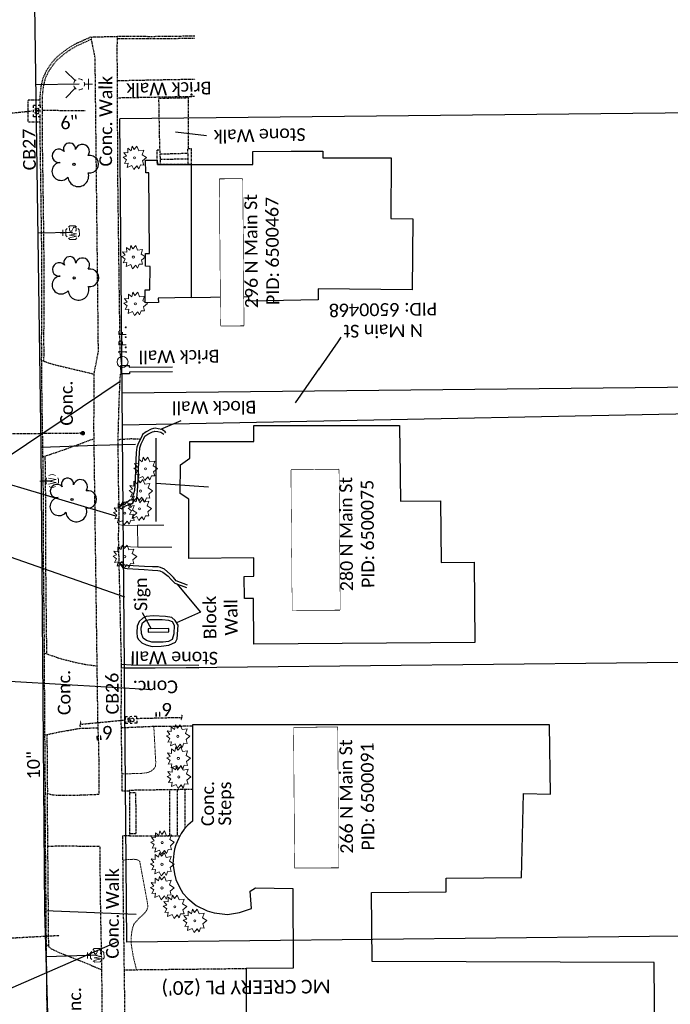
# Model space of a CAD drawing. Header units: feet. Extents: x 2296871 to 2305194, y 360020 to 364238.
# Tile 13 of 55: x 2301809 to 2301952, y 361587 to 361802. Entities that reach past the tile are written whole.
import ezdxf
from ezdxf.enums import TextEntityAlignment as Align

# ---------------------------------------------------------------- set-up
doc = ezdxf.new("R2010")
doc.units = ezdxf.units.FT
doc.header["$MEASUREMENT"] = 0
doc.set_wipeout_variables(frame=1)
for name, pattern in [('2', [0.1, 0.06, -0.04]), ('DGN Style 2', [0.017105, 0.010263, -0.006842]), ('fenceex', [0]), ('OhDOT_USTN1', [0.055, 0.014, -0.041]), ('OhDOT_USTN2', [0.11, 0.069, -0.041]), ('OhDOT_USTN3', [0.22, 0.165, -0.055]), ('OhDOT_USTN5', [0.11, 0.055, -0.055]), ('ohteleex', [0]), ('rowex', [0]), ('waterex', [0])]:
    doc.linetypes.add(name, pattern=pattern)
for name, color, linetype in [('BD_X_Building', 231, 'Continuous'), ('BD_X_Porch_or_Deck', 7, 'Continuous'), ('CM_X_Wall', 254, 'Continuous'), ('DR_X_Cells', 121, 'Continuous'), ('DR_X_Paved_Gutter', 133, 'OhDOT_USTN2'), ('DR_X_Storm_Sewer', 151, 'OhDOT_USTN5'), ('DR_X_Text', 7, 'Continuous'), ('DV_X_Property_Line', 7, 'Continuous'), ('PV_X_Curb', 120, 'OhDOT_USTN1'), ('PV_X_Driveway', 7, 'OhDOT_USTN5'), ('PV_X_EOP', 7, 'OhDOT_USTN3'), ('PV_X_Parking_Lot', 7, 'OhDOT_USTN5'), ('PV_X_Steps', 120, 'OhDOT_USTN1'), ('PV_X_Text', 7, 'Continuous'), ('PV_X_Walk', 120, 'OhDOT_USTN5'), ('RD_X_Fence', 230, 'fenceex'), ('RD_X_Text', 7, 'Continuous'), ('RW_X_Fee_RW', 6, 'rowex'), ('RW_X_Text', 7, 'Continuous'), ('SN_X_Private', 40, 'Continuous'), ('SN_X_Text', 7, 'Continuous'), ('SV_X_Mon_Cells_Found', 7, 'Continuous'), ('SV_X_Text_Name', 7, 'Continuous'), ('SV_X_Text_Name_MASK', 7, 'Continuous'), ('TX_X_20', 7, 'Continuous'), ('UT_X_Gas_Cells', 2, 'Continuous'), ('UT_X_Gas_Service_Line', 2, '2'), ('UT_X_Overhead_Telecom', 30, 'ohteleex'), ('UT_X_Water', 133, 'waterex'), ('UT_X_Water_Cells', 131, 'Continuous'), ('UT_X_Water_Text', 7, 'Continuous'), ('VG_X_Cells', 3, 'Continuous')]:
    doc.layers.add(name, color=color, linetype=linetype)
doc.layers.add('LA', color=253, linetype='DGN Style 2', lineweight=13)
doc.layers.add('SSTN', color=7, linetype='Continuous', lineweight=0)
doc.styles.add('Simplex Normal (0.14)', font='calibri.ttf', dxfattribs={"height": 0.14})
doc.styles.add('Straight-Normal', font='calibri.ttf', dxfattribs={"height": 0.14})

# ---------------------------------------------------------------- blocks, each defined once
blk = doc.blocks.new('GCB-X')
at = {"layer": 'DR_X_Cells', "color": 121, "linetype": 'Continuous'}
for p, q in [((-0.062, 0.037), (-0.037, 0.037)), ((-0.062, 0.012), (-0.062, 0.037)), ((-0.012, 0.037), (0.012, 0.037)), ((0.023, 0.019), (0.007, 0.019)), ((0.007, 0.019), (0.007, -0.02)), ((0.007, 0.001), (0.024, 0.001)), ((0.037, 0.037), (0.062, 0.037)), ((0.062, 0.012), (0.062, 0.037)), ((-0.062, -0.037), (-0.062, -0.012)), ((-0.062, -0.037), (-0.037, -0.037)), ((-0.012, -0.037), (0.012, -0.037)), ((0.007, -0.02), (0.024, -0.02)), ((0.037, -0.037), (0.062, -0.037)), ((0.062, -0.037), (0.062, -0.012))]:
    blk.add_line(p, q, dxfattribs=at)
at = {"layer": 'DR_X_Cells', "color": 121, "linetype": 'Continuous', "extrusion": (0, 0, -1)}
for centre, radius, start, end in [((-0.014, 0), 0.0458, 344.8107, 15.1893), ((0.018, 0.007), 0.0127, 21.5603, 158.4397), ((-0.02, 0.01), 0.00986, 106.9987, 243.1793), ((-0.02, -0.01), 0.0117, 112.0547, 247.9453)]:
    blk.add_arc(centre, radius, start, end, dxfattribs=at)
at = {"layer": 'DR_X_Cells', "color": 121, "linetype": 'Continuous'}
blk.add_arc((-0.018, -0.007), 0.0127, 201.5603, 338.4397, dxfattribs=at)
blk = doc.blocks.new('ODOT STORM CATCH BASIN SQUARE')
blk.add_blockref('GCB-X', (0, 0))
blk = doc.blocks.new('CONTINUE')
at = {"flags": 128}
blk.add_lwpolyline([(-0.02, -0.58, -0.273937), (0, 0, 0.273937), (0.02, 0.58)], format="xyb", dxfattribs=at)
blk = doc.blocks.new('TREE')
at = {"linetype": 'Continuous'}
blk.add_circle((0, 0), 0.012, dxfattribs=at)
for centre, radius, start, end in [((-0.049, 0.168), 0.0658, 354.0047, 205.9741), ((0.091, 0.141), 0.0776, 323.83, 165.0376), ((-0.165, 0.093), 0.0735, 39.0625, 279.5412), ((-0.143, -0.077), 0.0987, 96.1722, 320.5737), ((0.173, 0.002), 0.0957, 259.1453, 101.4596), ((0.047, -0.13), 0.114, 184.9476, 19.4572)]:
    blk.add_arc(centre, radius, start, end, dxfattribs=at)
blk = doc.blocks.new('SHRUB')
at = {"layer": 'VG_X_Cells', "color": 3, "linetype": 'Continuous', "lineweight": 0, "flags": 128}
blk.add_lwpolyline([(-0.004, 0.09), (0.026, 0.127), (0.047, 0.075), (0.101, 0.084), (0.084, 0.033), (0.132, 0.003), (0.089, -0.034), (0.101, -0.079), (0.064, -0.076), (0.047, -0.121), (0.026, -0.087), (-0.008, -0.128), (-0.029, -0.083), (-0.08, -0.105), (-0.071, -0.058), (-0.111, -0.062), (-0.088, -0.022), (-0.126, 0.006), (-0.089, 0.019), (-0.119, 0.059), (-0.073, 0.054), (-0.074, 0.106), (-0.037, 0.077), (-0.026, 0.127), (-0.004, 0.09)], dxfattribs=at)
at = {"layer": 'VG_X_Cells', "color": 3, "linetype": 'Continuous', "lineweight": 0}
blk.add_circle((0, 0), 0.0115, dxfattribs=at)
blk = doc.blocks.new('WSS')
at = {"layer": 'UT_X_Water_Cells', "color": 133, "linetype": 'Continuous', "lineweight": 0}
for p, q in [((0, 0.074), (0, 0.138)), ((0.032, 0.106), (-0.032, 0.106)), ((0.02, 0.008), (0.055, -0.01))]:
    blk.add_line(p, q, dxfattribs=at)
at = {"layer": 'UT_X_Water_Cells', "color": 133, "linetype": 'Continuous', "lineweight": 0, "flags": 128}
for points in [[(-0.059, 0.045), (-0.074, 0.03), (-0.074, -0.03), (-0.059, -0.045)], [(-0.055, 0.035), (-0.041, -0.041), (-0.027, 0.035), (-0.013, -0.041), (0.001, 0.035)], [(0.045, 0.059), (0.03, 0.074), (-0.03, 0.074), (-0.045, 0.059)], [(0.059, -0.045), (0.074, -0.03), (0.074, 0.03), (0.059, 0.045)], [(-0.045, -0.059), (-0.03, -0.074), (0.03, -0.074), (0.045, -0.059)]]:
    blk.add_lwpolyline(points, dxfattribs=at)
at = {"layer": 'UT_X_Water_Cells', "color": 133, "linetype": 'Continuous', "lineweight": 0, "extrusion": (0, 0, -1)}
for centre, radius, start, end in [((-0.028, 0.02), 0.0135, 303.6324, 53.7413), ((-0.039, -0.005), 0.04, 61.3463, 118.6537), ((-0.037, -0.009), 0.0316, 235.6037, 316.3305), ((-0.044, -0.022), 0.017, 132.0642, 228.5117)]:
    blk.add_arc(centre, radius, start, end, dxfattribs=at)
blk = doc.blocks.new('FH')
at = {"layer": 'UT_X_Water_Cells', "color": 133, "linetype": 'Continuous', "lineweight": 0}
for p, q in [((0, 0.06), (0, 0.146)), ((0.06, 0.103), (-0.06, 0.103)), ((-0.042, -0.042), (-0.146, -0.146)), ((0.042, -0.042), (0.146, -0.146))]:
    blk.add_line(p, q, dxfattribs=at)
for start, end in [(140.021, 184.0629), (68.1395, 112.038), (356.0165, 39.9889), (211.8788, 255.8479), (283.8239, 329.9097)]:
    blk.add_arc((0, 0), 0.06, start, end, dxfattribs=at)
blk = doc.blocks.new('WGV')
at = {"layer": 'UT_X_Water_Cells', "color": 133, "linetype": 'Continuous', "lineweight": 0}
for p, q in [((0, 0.07), (0, 0.134)), ((0.032, 0.102), (-0.032, 0.102))]:
    blk.add_line(p, q, dxfattribs=at)
at = {"layer": 'UT_X_Water_Cells', "color": 133, "linetype": 'Continuous', "lineweight": 0, "flags": 128}
blk.add_lwpolyline([(-0.032, 0.041), (-0.016, -0.045), (0, 0.041), (0.016, -0.045), (0.032, 0.041)], dxfattribs=at)
at = {"layer": 'UT_X_Water_Cells', "color": 133, "linetype": 'Continuous', "lineweight": 0, "extrusion": (0, 0, -1)}
blk.add_arc((0, 0), 0.07, 330.0184, 29.9816, dxfattribs=at)
at = {"layer": 'UT_X_Water_Cells', "color": 133, "linetype": 'Continuous', "lineweight": 0}
for start, end in [(60.0184, 120.0157), (330.0184, 29.9816), (239.9843, 299.9816)]:
    blk.add_arc((0, 0), 0.07, start, end, dxfattribs=at)
blk = doc.blocks.new('GSS')
at = {"layer": 'UT_X_Gas_Cells', "color": 2, "linetype": 'Continuous', "lineweight": 0}
for p, q in [((0.032, 0.106), (-0.032, 0.106)), ((0, 0.074), (0, 0.138))]:
    blk.add_line(p, q, dxfattribs=at)
at = {"layer": 'UT_X_Gas_Cells', "color": 2, "linetype": 'Continuous', "lineweight": 0, "flags": 128}
for points in [[(-0.059, 0.045), (-0.074, 0.03), (-0.074, -0.03), (-0.059, -0.045)], [(-0.013, 0.024), (-0.014, 0.027), (-0.015, 0.031), (-0.019, 0.034), (-0.023, 0.037), (-0.026, 0.039), (-0.029, 0.039), (-0.032, 0.04), (-0.04, 0.04), (-0.043, 0.039), (-0.045, 0.039), (-0.048, 0.037), (-0.053, 0.034), (-0.056, 0.029), (-0.058, 0.024), (-0.059, 0.017), (-0.06, 0.007), (-0.06, -0.006), (-0.06, -0.017), (-0.057, -0.025), (-0.053, -0.032), (-0.05, -0.035), (-0.046, -0.037), (-0.039, -0.04), (-0.032, -0.04), (-0.026, -0.039), (-0.023, -0.037), (-0.02, -0.036), (-0.018, -0.034), (-0.015, -0.03), (-0.013, -0.024), (-0.013, -0.009), (-0.026, -0.009)], [(0.045, 0.059), (0.03, 0.074), (-0.03, 0.074), (-0.045, 0.059)], [(0.057, 0.034), (0.056, 0.036), (0.054, 0.037), (0.048, 0.039), (0.041, 0.04), (0.036, 0.04), (0.034, 0.04), (0.026, 0.038), (0.019, 0.034), (0.015, 0.029), (0.014, 0.024), (0.014, 0.02), (0.015, 0.015), (0.02, 0.011), (0.054, -0.008), (0.058, -0.01), (0.059, -0.013), (0.06, -0.017), (0.06, -0.02), (0.06, -0.024), (0.059, -0.027), (0.058, -0.03), (0.056, -0.032), (0.055, -0.034), (0.053, -0.036), (0.051, -0.037), (0.049, -0.039), (0.047, -0.039), (0.041, -0.04), (0.032, -0.04), (0.027, -0.039), (0.019, -0.034), (0.014, -0.031)], [(0.059, -0.045), (0.074, -0.03), (0.074, 0.03), (0.059, 0.045)], [(-0.045, -0.059), (-0.03, -0.074), (0.03, -0.074), (0.045, -0.059)]]:
    blk.add_lwpolyline(points, dxfattribs=at)
blk = doc.blocks.new('IPF')
at = {"layer": 'SV_X_Mon_Cells_Found', "color": 7, "linetype": 'Continuous', "lineweight": 0, "flags": 128}
for points in [[(0.101, 0.04), (0.118, 0.04)], [(0.11, -0.04), (0.11, 0.04)], [(0.188, -0.04), (0.188, 0.04), (0.214, 0.04), (0.217, 0.039), (0.221, 0.038), (0.223, 0.037), (0.224, 0.036), (0.226, 0.032), (0.228, 0.029), (0.229, 0.024), (0.229, 0.017), (0.229, 0.014), (0.227, 0.01), (0.225, 0.006), (0.223, 0.004), (0.221, 0.003), (0.219, 0.002), (0.214, 0.001), (0.188, 0.001)], [(0.338, 0.04), (0.3, 0.04), (0.3, -0.04)], [(0.3, 0.001), (0.327, 0.001)], [(0.101, -0.04), (0.118, -0.04)], [(0.157, -0.029), (0.16, -0.029), (0.162, -0.031), (0.164, -0.033), (0.164, -0.036), (0.162, -0.039), (0.16, -0.04), (0.157, -0.04), (0.156, -0.039), (0.154, -0.036), (0.154, -0.033), (0.156, -0.031), (0.157, -0.029)], [(0.27, -0.029), (0.273, -0.029), (0.274, -0.031), (0.276, -0.033), (0.276, -0.036), (0.274, -0.039), (0.273, -0.04), (0.27, -0.04), (0.268, -0.039), (0.267, -0.036), (0.267, -0.033), (0.268, -0.031), (0.27, -0.029)], [(0.377, -0.029), (0.38, -0.029), (0.382, -0.031), (0.383, -0.033), (0.383, -0.036), (0.382, -0.039), (0.38, -0.04), (0.377, -0.04), (0.376, -0.039), (0.374, -0.036), (0.374, -0.033), (0.376, -0.031), (0.377, -0.029)]]:
    blk.add_lwpolyline(points, dxfattribs=at)
at = {"layer": 'SV_X_Mon_Cells_Found', "color": 7, "linetype": 'Continuous', "lineweight": 0}
blk.add_circle((0, 0), 0.06, dxfattribs=at)

msp = doc.modelspace()

# ---------------------------------------------------------------- linework, layer by layer
at = {"layer": 'BD_X_Building', "flags": 128}
for points in [[(2301874.74, 361741.04), (2301859.61, 361740.76), (2301859.59, 361741.69), (2301847.04, 361741.46), (2301847.04, 361770.65), (2301860.5, 361770.65), (2301860.5, 361773.55), (2301868.87, 361773.56), (2301875.77, 361773.57), (2301875.77, 361772.12), (2301890.77, 361772.12), (2301890.65, 361758.84), (2301895.49, 361758.8), (2301895.35, 361743.22), (2301874.76, 361743.41), (2301874.74, 361741.04)], [(2301860.72, 361709.99), (2301860.72, 361713.51), (2301892.58, 361713.51), (2301892.78, 361696.92), (2301901.57, 361697.03), (2301901.73, 361683.51), (2301908.95, 361683.6), (2301909.09, 361666), (2301860.7, 361665.61), (2301860.62, 361675.62), (2301858.61, 361675.61), (2301858.57, 361680.47), (2301860.71, 361680.49), (2301860.67, 361684.53), (2301846.45, 361684.42), (2301846.44, 361697.39), (2301844.53, 361698.63), (2301844.59, 361704.87), (2301846.66, 361706.38), (2301846.66, 361709.99), (2301860.72, 361709.99)]]:
    msp.add_lwpolyline(points, close=True, dxfattribs=at)
msp.add_lwpolyline([(2301948.77, 361541.51), (2301948.34, 361595.95), (2301886.63, 361596.11), (2301886.48, 361611.25), (2301902.8, 361611.39), (2301902.8, 361614.36), (2301919.27, 361614.51), (2301919.71, 361632.9), (2301925.64, 361632.76), (2301925.41, 361647.95), (2301847.23, 361647.95), (2301847.23, 361627.29), (2301847.23, 361626.86), (2301846.2, 361625.97), (2301845.46, 361625.11), (2301844.8, 361624.15), (2301844.17, 361623), (2301843.57, 361621.69), (2301843.3, 361620.77), (2301843.13, 361619.8), (2301843.07, 361619.04), (2301843.01, 361618.32), (2301843, 361618.24), (2301842.95, 361617.56), (2301843.07, 361616.69), (2301843.31, 361615.32), (2301843.6, 361614.1), (2301844.39, 361612.44), (2301845.16, 361611.1), (2301846.2, 361609.95), (2301848.08, 361608.39), (2301850.44, 361607.22), (2301851.98, 361606.79), (2301854.93, 361606.45), (2301857.51, 361606.88), (2301860.15, 361607.75), (2301859.88, 361611.57), (2301861.03, 361612.28), (2301869.24, 361612.15), (2301869.24, 361612.15), (2301869.28, 361594.65), (2301859.04, 361594.62), (2301859.11, 361566.63)], dxfattribs=at)
at = {"layer": 'BD_X_Porch_or_Deck'}
msp.add_lwpolyline([(2301847.04, 361741.57), (2301839.76, 361741.41), (2301839.78, 361740.42), (2301836.88, 361740.35), (2301836.87, 361743.2), (2301837.91, 361743.2), (2301837.96, 361748.36), (2301836.95, 361748.39), (2301836.98, 361751.21), (2301837.87, 361751.19), (2301837.69, 361768.85), (2301837.01, 361768.84), (2301836.98, 361771.61), (2301839.54, 361771.62), (2301839.56, 361770.7), (2301847.04, 361770.65)], dxfattribs=at)
at = {"layer": 'CM_X_Wall', "flags": 128}
for points in [[(2301842.85, 361725.28), (2301833.47, 361725.21), (2301833.48, 361724.83), (2301831.62, 361724.8), (2301831.58, 361726.62), (2301833.4, 361726.63), (2301833.41, 361726.27), (2301842.9, 361726.37)], [(2301841.38, 361711.9), (2301841.29, 361712.1), (2301840.91, 361712.45), (2301840.52, 361712.64), (2301839.74, 361712.82), (2301839.07, 361712.91), (2301838.74, 361712.88), (2301838.22, 361712.71), (2301837.14, 361712.15), (2301836.33, 361711.54), (2301836.05, 361710.97), (2301835.42, 361709.73), (2301835.08, 361708.74), (2301834.93, 361707.57), (2301834.74, 361704.16), (2301834.7, 361701.57), (2301834.52, 361699.26), (2301834.12, 361697.85), (2301833.97, 361697.52), (2301833.89, 361697.18), (2301833.56, 361697.14), (2301833.09, 361696.83), (2301832.31, 361696.65), (2301831.8, 361696.4), (2301831.47, 361696), (2301831.3, 361695.5), (2301831.77, 361695.28), (2301831.99, 361695.7), (2301832.33, 361695.7), (2301832.56, 361695.91), (2301833.36, 361696.2), (2301833.77, 361696.31), (2301834.16, 361696.55), (2301834.6, 361697.27), (2301835.03, 361697.68), (2301835.21, 361699.14), (2301835.38, 361701.54), (2301835.42, 361704.15), (2301835.62, 361707.49), (2301835.71, 361708.59), (2301836.03, 361709.49), (2301836.6, 361710.69), (2301836.79, 361711.15), (2301837.48, 361711.61), (2301838.48, 361712.13), (2301838.86, 361712.22), (2301839.03, 361712.26), (2301839.63, 361712.19), (2301840.31, 361712.03), (2301840.56, 361711.93), (2301840.78, 361711.74), (2301840.99, 361711.62)], [(2301846.16, 361678.56), (2301843.68, 361679.53), (2301843.08, 361680.22), (2301842.35, 361680.97), (2301841.14, 361682.03), (2301840.27, 361682.44), (2301839.7, 361682.54), (2301838.51, 361682.53), (2301836.73, 361682.62), (2301833.03, 361682.86), (2301832.35, 361682.93), (2301831.84, 361683.64), (2301831.33, 361683.27), (2301831.98, 361682.38), (2301832.92, 361682.22), (2301836.7, 361681.95), (2301838.48, 361681.85), (2301839.67, 361681.76), (2301840.1, 361681.68), (2301840.79, 361681.43), (2301841.91, 361680.55), (2301842.59, 361679.79), (2301843.36, 361678.99), (2301845.95, 361678.03)], [(2301848.65, 361660.37), (2301831.71, 361660.47), (2301831.71, 361661.05), (2301831.71, 361661.22), (2301833.85, 361661.14), (2301848.61, 361661.04)]]:
    msp.add_lwpolyline(points, dxfattribs=at)
for points in [[(2301835.46, 361666.67), (2301836.17, 361665.95), (2301837.12, 361665.47), (2301838.39, 361665.13), (2301840.39, 361665.19), (2301842.08, 361665.42), (2301843.5, 361666.09), (2301843.87, 361666.83), (2301844.08, 361669.8), (2301843.48, 361670.78), (2301842.71, 361671.47), (2301841.31, 361671.72), (2301838.65, 361671.84), (2301837.11, 361671.72), (2301836.35, 361671.35), (2301835.57, 361670.62), (2301835.12, 361669.57), (2301835.06, 361668.17), (2301835.14, 361667.18)], [(2301836.3, 361670.31), (2301836.93, 361670.81), (2301837.81, 361671.05), (2301840.59, 361671), (2301842.02, 361670.88), (2301842.83, 361670.58), (2301843.22, 361669.78), (2301843.18, 361667.86), (2301842.83, 361666.62), (2301842.02, 361666.2), (2301840.82, 361666.07), (2301838.36, 361666.09), (2301837.16, 361666.41), (2301836.46, 361666.94), (2301836.07, 361667.95), (2301836.02, 361669.23)]]:
    msp.add_lwpolyline(points, close=True, dxfattribs=at)
at = {"layer": 'DR_X_Paved_Gutter', "flags": 128}
msp.add_lwpolyline([(2301813.81, 361779.95), (2301811.26, 361779.95), (2301811.26, 361784.83), (2301813.83, 361784.83)], dxfattribs=at)
at = {"layer": 'DR_X_Storm_Sewer', "flags": 128}
for points in [[(2301747.29, 361775.9), (2301812.07, 361782.39)], [(2301823.75, 361782.44), (2301814.32, 361782.47)], [(2301822.72, 361648.1), (2301832.68, 361649.05)], [(2301844.86, 361649.54), (2301834.86, 361649.3)]]:
    msp.add_lwpolyline(points, dxfattribs=at)
at = {"layer": 'DV_X_Property_Line'}
for points in [[(2301831.87, 361720.66), (2301993.41, 361722.36)], [(2301831.93, 361713.66), (2301993.46, 361716.86)], [(2301832.38, 361660.37), (2301993.94, 361662.11)]]:
    msp.add_lwpolyline(points, dxfattribs=at)
at = {"layer": 'LA'}
for points in [[(2301831.82, 361637.21), (2301836.09, 361637.34), (2301837.46, 361637.51), (2301838.3, 361637.9), (2301838.79, 361638.32), (2301839.12, 361638.82), (2301839.21, 361639.63), (2301838.78, 361647.67)], [(2301834.98, 361594.35), (2301834.27, 361597.3), (2301833.84, 361599.93), (2301833.81, 361601.33), (2301834.01, 361603.03), (2301834.4, 361604.33), (2301835.42, 361605.48), (2301836.81, 361606.78), (2301837.28, 361607.44), (2301837.49, 361608.2), (2301837.32, 361609.35), (2301835.71, 361618.03), (2301835.55, 361618.22), (2301834.95, 361618.47), (2301834.41, 361618.52), (2301833.18, 361618.49), (2301832.03, 361618.32)]]:
    msp.add_lwpolyline(points, dxfattribs=at)
at = {"layer": 'PV_X_Curb', "flags": 128}
for points in [[(2301830.83, 361798.77), (2301831.07, 361798.75), (2301832.68, 361798.76), (2301838.51, 361798.73), (2301845.98, 361798.82), (2301847.75, 361798.84)], [(2301824.99, 361798.57), (2301824.63, 361798.41), (2301823.75, 361798.01), (2301821.44, 361796.97), (2301820.01, 361796.09), (2301818.56, 361795.04), (2301817.22, 361793.86), (2301816.47, 361792.99), (2301815.63, 361791.81), (2301815.22, 361791.15), (2301814.62, 361789.86), (2301814.34, 361789.04), (2301814.08, 361787.91), (2301813.96, 361786.91), (2301813.83, 361785.51), (2301813.82, 361783.37)], [(2301825.13, 361798.08), (2301824.83, 361797.95), (2301823.96, 361797.56), (2301821.68, 361796.52), (2301820.29, 361795.67), (2301818.88, 361794.65), (2301817.57, 361793.5), (2301816.87, 361792.68), (2301816.05, 361791.53), (2301815.66, 361790.91), (2301815.08, 361789.68), (2301814.83, 361788.9), (2301814.57, 361787.82), (2301814.46, 361786.86), (2301814.32, 361785.47), (2301814.31, 361779.47), (2301814.31, 361779.13), (2301814.39, 361771.34), (2301814.41, 361771.26), (2301814.65, 361753.9), (2301814.72, 361741.23), (2301814.64, 361732.3), (2301814.69, 361728.93), (2301814.66, 361728.52), (2301814.64, 361728.02), (2301814.65, 361727.61)], [(2301830.81, 361798.27), (2301831.06, 361798.25), (2301832.68, 361798.26), (2301838.51, 361798.23), (2301845.99, 361798.32), (2301847.76, 361798.34)], [(2301813.82, 361781.37), (2301813.81, 361779.48), (2301813.81, 361779.13), (2301813.89, 361771.28), (2301813.91, 361771.2), (2301814.15, 361753.89), (2301814.22, 361741.23), (2301814.14, 361732.3), (2301814.18, 361728.94), (2301814.16, 361728.54), (2301814.14, 361728.02), (2301814.15, 361727.78)], [(2301814.44, 361706.63), (2301814.55, 361696.89), (2301814.58, 361682.21), (2301814.77, 361664.67), (2301814.77, 361663.7)], [(2301814.94, 361706.8), (2301815.05, 361696.9), (2301815.08, 361682.21), (2301815.27, 361664.67), (2301815.27, 361663.53)], [(2301814.87, 361645.72), (2301814.97, 361633.49), (2301814.94, 361631.94), (2301814.96, 361626.48), (2301815.01, 361621.53), (2301815.19, 361600.13), (2301815.2, 361599.94)], [(2301815.37, 361645.83), (2301815.47, 361633.48), (2301815.44, 361631.94), (2301815.46, 361626.49), (2301815.51, 361621.53), (2301815.69, 361600.13), (2301815.7, 361599.42)]]:
    msp.add_lwpolyline(points, dxfattribs=at)
at = {"layer": 'PV_X_Driveway', "flags": 128}
for points in [[(2301814.15, 361727.78), (2301816.58, 361726.95), (2301825.69, 361724.78)], [(2301814.44, 361706.63), (2301819.4, 361708.32), (2301825.7, 361710.64)], [(2301830.97, 361710.46), (2301833.75, 361710.64), (2301835.86, 361710.6)], [(2301814.77, 361663.7), (2301818.18, 361662.53), (2301821.61, 361661.64), (2301823.83, 361661.21), (2301826.38, 361660.85)], [(2301814.87, 361645.72), (2301818.08, 361646.41), (2301822.67, 361647.22), (2301825.44, 361647.29), (2301826.59, 361647.32)], [(2301831.72, 361647.35), (2301839.25, 361647.69), (2301847.23, 361647.72)], [(2301815.2, 361599.94), (2301815.78, 361599.35), (2301816.46, 361598.87), (2301818.29, 361597.98), (2301819.79, 361597.45), (2301823.23, 361596.1), (2301826.64, 361594.63), (2301827.42, 361594.31)]]:
    msp.add_lwpolyline(points, dxfattribs=at)
at = {"layer": 'PV_X_EOP', "flags": 128}
for points in [[(2301824.99, 361798.57), (2301825.04, 361798.53), (2301825.47, 361798.65), (2301830.81, 361798.68), (2301830.83, 361798.77)], [(2301814.15, 361727.78), (2301814.23, 361720.22), (2301814.44, 361706.64), (2301814.44, 361706.63)], [(2301814.77, 361663.7), (2301814.78, 361662.63), (2301814.77, 361661.39), (2301814.87, 361646.12), (2301814.87, 361645.72)], [(2301815.2, 361599.94), (2301815.45, 361573.4), (2301815.49, 361572.02), (2301815.49, 361571.97)]]:
    msp.add_lwpolyline(points, dxfattribs=at)
at = {"layer": 'PV_X_Parking_Lot', "flags": 128}
msp.add_lwpolyline([(2301832.36, 361594.32), (2301842.35, 361594.43), (2301859.04, 361594.62)], dxfattribs=at)
at = {"layer": 'PV_X_Steps'}
msp.add_line((2301840.27, 361771.81), (2301846.25, 361771.94), dxfattribs=at)
msp.add_lwpolyline([(2301840.28, 361770.7), (2301839.56, 361770.7), (2301839.49, 361773.88), (2301840.11, 361773.89), (2301840.14, 361772.98), (2301846.26, 361773.16), (2301846.26, 361774.14), (2301846.98, 361774.14), (2301846.98, 361770.65), (2301846.26, 361770.66)], dxfattribs=at)
at = {"layer": 'PV_X_Steps', "flags": 128}
for points in [[(2301846.26, 361773.16), (2301846.26, 361770.66), (2301840.28, 361770.7), (2301840.27, 361771.81), (2301840.14, 361772.98)], [(2301847.23, 361633.81), (2301834.61, 361633.63), (2301833.76, 361633.61), (2301833.42, 361633.61), (2301833.41, 361633.61), (2301833.43, 361633.12), (2301833.46, 361624.12), (2301833.47, 361623.64), (2301833.48, 361623.64), (2301833.8, 361623.64), (2301834.51, 361623.65), (2301844.54, 361623.67)], [(2301833.43, 361633.12), (2301833.45, 361633.12), (2301834.79, 361633.13), (2301834.85, 361624.13), (2301833.51, 361624.12), (2301833.46, 361624.12)], [(2301842.23, 361633.74), (2301842.23, 361623.67)], [(2301843.89, 361633.76), (2301843.89, 361623.67)], [(2301845.56, 361633.79), (2301845.56, 361625.23)]]:
    msp.add_lwpolyline(points, dxfattribs=at)
at = {"layer": 'PV_X_Text'}
msp.add_lwpolyline([(2301843.52, 361777.8), (2301850.34, 361777.04)], dxfattribs=at)
at = {"layer": 'PV_X_Walk', "flags": 128}
for points in [[(2301815.46, 361632.96), (2301816.38, 361632.69), (2301817.51, 361632.58), (2301819.17, 361632.57), (2301822.47, 361632.6), (2301825.59, 361632.72), (2301826.81, 361632.77), (2301826.84, 361635.43), (2301826.76, 361642.72), (2301826.55, 361648.51), (2301826.41, 361658.5), (2301826.38, 361660.97), (2301826.24, 361670.96), (2301826.11, 361680.94), (2301826.07, 361683.72), (2301825.99, 361689.33), (2301825.86, 361699.31), (2301825.72, 361709.29), (2301825.7, 361710.77), (2301825.68, 361712.19), (2301825.69, 361722.17), (2301825.69, 361724.76), (2301826.65, 361729.73), (2301826.57, 361737.37), (2301826.48, 361745.02), (2301826.4, 361752.66), (2301826.31, 361760.31), (2301826.23, 361767.96), (2301826.14, 361775.6), (2301826.06, 361783.25), (2301825.97, 361790.89), (2301825.94, 361794.03), (2301825.04, 361798.53)], [(2301833.42, 361633.43), (2301831.86, 361633.43), (2301831.84, 361635.48), (2301831.75, 361642.77), (2301831.65, 361648.82), (2301831.7, 361658.81), (2301831.71, 361661.05), (2301831.48, 361671.04), (2301831.25, 361681.02), (2301831.06, 361689.27), (2301831.22, 361694.56), (2301831.09, 361699.81), (2301830.97, 361709.8), (2301830.96, 361710.17), (2301831.19, 361718.64), (2301831.47, 361724.79), (2301831.62, 361724.8), (2301831.58, 361726.62), (2301831.79, 361726.62), (2301831.42, 361729.48), (2301831.28, 361739.45), (2301831.15, 361749.43), (2301831.02, 361759.4), (2301830.92, 361767.12), (2301830.87, 361777.11), (2301830.82, 361787.1), (2301830.78, 361795.8), (2301830.81, 361798.68)], [(2301830.81, 361789.05), (2301840.89, 361789.25), (2301847.82, 361789.38)], [(2301830.83, 361785.29), (2301840.92, 361785.48), (2301847.79, 361785.61)], [(2301840.11, 361773.89), (2301839.92, 361783.91), (2301839.9, 361785.19), (2301846.27, 361785.31), (2301846.27, 361775.31), (2301846.27, 361774.14)], [(2301878.73, 361399.44), (2301868.73, 361399.36), (2301858.73, 361399.27), (2301850.56, 361399.21), (2301840.53, 361398.98), (2301834.09, 361398.84), (2301834, 361404.1), (2301834.03, 361414.1), (2301834.05, 361421.02), (2301833.99, 361431.04), (2301833.92, 361441.04), (2301833.86, 361451.04), (2301833.83, 361456.06), (2301833.73, 361466.07), (2301833.64, 361476.07), (2301833.61, 361478.39), (2301833.49, 361488.39), (2301833.37, 361498.39), (2301833.25, 361507.8), (2301833.17, 361517.79), (2301833.1, 361527.78), (2301833.02, 361537.78), (2301832.94, 361547.78), (2301832.86, 361557.78), (2301832.78, 361568.23), (2301832.61, 361575.07), (2301832.6, 361578.42), (2301832.46, 361585.5), (2301832.32, 361595.48), (2301832.18, 361605.47), (2301832.13, 361609.46), (2301832.02, 361619.43), (2301831.97, 361623.76), (2301833.47, 361623.76)], [(2301817.62, 361399.55), (2301823.24, 361399.03), (2301829.04, 361398.84), (2301829.01, 361404.11), (2301829.03, 361414.11), (2301829.05, 361421.03), (2301828.99, 361431.01), (2301828.92, 361441.01), (2301828.86, 361451.01), (2301828.83, 361456.03), (2301828.73, 361466.02), (2301828.64, 361476.02), (2301828.62, 361478.34), (2301828.49, 361488.33), (2301828.37, 361498.33), (2301828.25, 361507.74), (2301828.17, 361517.75), (2301828.1, 361527.75), (2301828.02, 361537.74), (2301827.94, 361547.74), (2301827.86, 361557.74), (2301827.78, 361568.19), (2301827.6, 361578.34), (2301827.47, 361585.41), (2301827.42, 361594.32), (2301827.42, 361594.32), (2301827.19, 361605.4), (2301827.13, 361609.39), (2301827.02, 361619.39), (2301827, 361621.35), (2301823.11, 361621.35), (2301818.51, 361621.4), (2301815.51, 361621.32)]]:
    msp.add_lwpolyline(points, dxfattribs=at)
at = {"layer": 'RD_X_Fence', "flags": 128}
msp.add_lwpolyline([(2301839.29, 361692.5), (2301839.29, 361710.72)], dxfattribs=at)
at = {"layer": 'RD_X_Text'}
msp.add_lwpolyline([(2301839.29, 361700.92), (2301850.74, 361700.07)], dxfattribs=at)
at = {"layer": 'RW_X_Fee_RW', "flags": 128}
for points in [[(2301992.89, 361782.35), (2301831.37, 361780.66)], [(2301832.89, 361600.38), (2301831.37, 361780.66)], [(2301994.47, 361602.11), (2301832.89, 361600.38)]]:
    msp.add_lwpolyline(points, dxfattribs=at)
at = {"layer": 'SN_X_Private', "flags": 128}
msp.add_lwpolyline([(2301837.54, 361668.97), (2301837.54, 361668.23), (2301842.07, 361668.32), (2301842.05, 361669.08), (2301837.54, 361668.99)], close=True, dxfattribs=at)
at = {"layer": 'SN_X_Text'}
msp.add_lwpolyline([(2301836.24, 361672.54), (2301838.18, 361669)], dxfattribs=at)
at = {"layer": 'SSTN'}
for p, q in [((2301835.22, 361691.7), (2301840.99, 361691.7)), ((2301835.28, 361686.84), (2301842.72, 361686.84))]:
    msp.add_line(p, q, dxfattribs=at)
at = {"layer": 'SSTN', "flags": 128}
for points in [[(2301835.22, 361691.62), (2301831.76, 361691.72), (2301831.14, 361691.84)], [(2301831.12, 361686.8), (2301832.06, 361686.99), (2301835.28, 361686.88)]]:
    msp.add_lwpolyline(points, dxfattribs=at)
at = {"layer": 'SSTN'}
msp.add_lwpolyline([(2301835.28, 361686.84), (2301835.22, 361691.7)], dxfattribs=at)
at = {"layer": 'SV_X_Text_Name_MASK'}
for points in [[(2301858.47, 361735.42), (2301858.2, 361767.49), (2301853.2, 361767.45), (2301853.47, 361735.38)], [(2301879.55, 361673.16), (2301879.29, 361703.85), (2301868.86, 361703.77), (2301869.12, 361673.07)], [(2301879.26, 361616.74), (2301879, 361647.42), (2301869.43, 361647.34), (2301869.69, 361616.66)]]:
    msp.add_lwpolyline(points, close=True, dxfattribs=at)
at = {"layer": 'TX_X_20'}
for points in [[(2301840.31, 361712.68), (2301844.77, 361714.59)], [(2301843.81, 361678.82), (2301849.03, 361672.64)], [(2301849.03, 361672.64), (2301843.78, 361670.29)]]:
    msp.add_lwpolyline(points, dxfattribs=at)
at = {"layer": 'UT_X_Gas_Service_Line', "flags": 128}
for points in [[(2301823.25, 361711.81), (2301776.12, 361711.38)], [(2301777.37, 361599.67), (2301818.14, 361601.87)]]:
    msp.add_lwpolyline(points, dxfattribs=at)
at = {"layer": 'UT_X_Overhead_Telecom', "ltscale": 0.77, "flags": 128}
for points in [[(2301786.05, 361692.75), (2301831.4, 361723.24)], [(2301786.71, 361706.73), (2301830.42, 361693.7)], [(2301786.62, 361691.95), (2301832.38, 361676.01)], [(2301838.45, 361655.61), (2301788.34, 361658.54)], [(2301787.29, 361581.52), (2301830.88, 361600.55)]]:
    msp.add_lwpolyline(points, dxfattribs=at)
at = {"layer": 'UT_X_Water'}
for points in [[(2301822.33, 361352.17), (2301814.9, 361607.27), (2301814.12, 361708.71), (2301812.25, 361841.29), (2301812.28, 361843.15), (2301811.87, 361956.26), (2301810.85, 362072.87), (2301812.89, 362166.3), (2301809.1, 362352.78), (2301811.59, 362418.91), (2301813.91, 362430.38)], [(2301822.4, 361788.23), (2301813, 361788.1)], [(2301821, 361755.75), (2301813.46, 361755.64)], [(2301834.79, 361709.34), (2301826.28, 361709.15), (2301814.12, 361708.71)], [(2301816.53, 361701.35), (2301814.18, 361701.34)], [(2301834.91, 361606.44), (2301814.9, 361607.27)], [(2301826.39, 361597.5), (2301815.19, 361597.18)]]:
    msp.add_lwpolyline(points, dxfattribs=at)

# ---------------------------------------------------------------- block references
at = {"layer": 'DR_X_Cells', "xscale": 20, "yscale": 20}
for p, rotation in [((2301813.19, 361782.37), 89.90064622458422), ((2301833.78, 361649.02), 182.2488158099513)]:
    msp.add_blockref('ODOT STORM CATCH BASIN SQUARE', p, dxfattribs=dict(at, rotation=rotation))
at = {"layer": 'DR_X_Storm_Sewer'}
for p, rotation in [((2301844.86, 361649.54), 181.3468847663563), ((2301822.72, 361648.1), 5.452549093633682)]:
    msp.add_blockref('CONTINUE', p, dxfattribs=dict(at, rotation=rotation))
at = {"layer": 'SV_X_Mon_Cells_Found', "xscale": 20, "yscale": 20, "zscale": 20, "rotation": 90}
msp.add_blockref('IPF', (2301831.93, 361727.43), dxfattribs=at)
at = {"layer": 'UT_X_Gas_Cells', "xscale": 4.999999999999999, "yscale": 4.999999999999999, "zscale": 4.999999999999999, "rotation": 90.52154874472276}
msp.add_blockref('GSS', (2301823.25, 361711.81), dxfattribs=at)
at = {"layer": 'UT_X_Water_Cells', "xscale": 20, "yscale": 20, "zscale": 20, "rotation": 270.8106131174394}
msp.add_blockref('FH', (2301822.4, 361788.23), dxfattribs=at)
at = {"layer": 'UT_X_Water_Cells', "xscale": 20, "yscale": 20}
for name, p, rotation in [('WSS', (2301821, 361755.75), 90.81061311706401), ('WGV', (2301816.53, 361701.35), 90.4367077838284), ('WSS', (2301826.39, 361597.5), 91.63576496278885)]:
    msp.add_blockref(name, p, dxfattribs=dict(at, rotation=rotation))
at = {"layer": 'VG_X_Cells', "xscale": 20, "yscale": 20, "zscale": 20}
for name, p in [('TREE', (2301821.3, 361770.71)), ('SHRUB', (2301834.56, 361772.13)), ('SHRUB', (2301834.3, 361750.4)), ('TREE', (2301821.35, 361745.83)), ('SHRUB', (2301834.73, 361740.17)), ('SHRUB', (2301836.96, 361704.04)), ('TREE', (2301820.88, 361697.3)), ('SHRUB', (2301835.88, 361699.17)), ('SHRUB', (2301835.66, 361695.28)), ('SHRUB', (2301832.45, 361694.31)), ('SHRUB', (2301832.39, 361684.79)), ('SHRUB', (2301844.06, 361645.44)), ('SHRUB', (2301844.15, 361640.62)), ('SHRUB', (2301844.25, 361636.55)), ('SHRUB', (2301840.62, 361622.18)), ('SHRUB', (2301840.57, 361617.43)), ('SHRUB', (2301840.57, 361612.24)), ('SHRUB', (2301843.38, 361608.13)), ('SHRUB', (2301847.76, 361605.05))]:
    msp.add_blockref(name, p, dxfattribs=at)

# ---------------------------------------------------------------- texts
at = {"layer": 'DR_X_Text', "char_height": 2.8, "attachment_point": 5, "style": 'Simplex Normal (0.14)'}
for s, insert, rotation in [('6"', (2301820.27, 361779.87), 5.7233), ('CB27', (2301811.52, 361773.96), 90.6282), ('CB26', (2301829.69, 361654.81), 90.4829), ('6"', (2301840.81, 361651.35), 181.3469), ('6"', (2301827.82, 361646.26), 185.4525)]:
    msp.add_mtext(s, dxfattribs=dict(at, insert=insert, rotation=rotation))
at = {"layer": 'PV_X_Text', "char_height": 2.8, "width": 23.4667, "attachment_point": 5, "style": 'Straight-Normal'}
for s, insert, rotation in [('Conc. Walk', (2301828.28, 361780.14), 89.8547), ('Brick Walk', (2301842.06, 361787.25), 181.1206), ('Stone Walk', (2301861.95, 361777.06), 181.1206), ('Conc. Walk', (2301829.74, 361606.67), 89.8547)]:
    msp.add_mtext(s, dxfattribs=dict(at, insert=insert, rotation=rotation))
at = {"layer": 'PV_X_Text', "char_height": 2.8, "attachment_point": 5, "style": 'Straight-Normal'}
for insert, rotation in [((2301819.66, 361718.42), 90.508), ((2301819.13, 361655.04), 90.508), ((2301839.12, 361656.27), 180.508), ((2301821.5, 361585.58), 90.508)]:
    msp.add_mtext('Conc.', dxfattribs=dict(at, insert=insert, rotation=rotation))
at = {"layer": 'PV_X_Text', "insert": (2301852.79, 361630.72), "char_height": 2.8, "width": 26.6038, "attachment_point": 5, "rotation": 90, "line_spacing_factor": 0.8, "style": 'Straight-Normal'}
msp.add_mtext('Conc.\\PSteps', dxfattribs=at)
at = {"layer": 'RW_X_Text', "style": 'Simplex Normal (0.14)'}
msp.add_text("MC CREERY PL (20')", height=3, rotation=180.6213, dxfattribs=at).set_placement((2301859, 361590.5), align=Align.MIDDLE_CENTER)
at = {"layer": 'SN_X_Text', "insert": (2301836.29, 361676.56), "char_height": 2.8, "attachment_point": 5, "rotation": 90.4829, "style": 'Straight-Normal'}
msp.add_mtext('Sign', dxfattribs=at)
at = {"layer": 'SV_X_Text_Name', "char_height": 2.8, "width": 77.9146, "attachment_point": 5, "style": 'Simplex Normal (0.14)'}
for s, insert, rotation in [('Samuel Ferguson\\P296 N Main St\\P\\pxqc;PID: 6500467', (2301860.1, 361751.69), 90.4829), ('Eric White &\\PLaura Hastings\\PN Main St\\P\\pxqc;PID: 6500468', (2301889.04, 361731.91), 180.6012), ('Eric White &\\PLaura Hastings\\P280 N Main St\\P\\pxqc;PID: 6500075', (2301878.6, 361689.72), 90.4829), ('Spencer &\\PRebecca Gordon\\P266 N Main St\\P\\pxqc;PID: 6500091', (2301878.6, 361632.23), 90.4829)]:
    msp.add_mtext(s, dxfattribs=dict(at, insert=insert, rotation=rotation))
at = {"layer": 'TX_X_20', "char_height": 2.8, "attachment_point": 5, "style": 'Straight-Normal'}
for s, insert, rotation in [('Brick Wall', (2301844.3, 361728.62), 180.6108), ('Block Wall', (2301851.98, 361717.47), 180.4829), ('Block\\PWall', (2301853.4, 361671.49), 90.4829), ('Stone Wall', (2301843.25, 361662.62), 179.6532)]:
    msp.add_mtext(s, dxfattribs=dict(at, insert=insert, rotation=rotation))
at = {"layer": 'UT_X_Water_Text', "insert": (2301812.44, 361639.13), "char_height": 2.8, "attachment_point": 5, "rotation": 90.4367, "style": 'Simplex Normal (0.14)'}
msp.add_mtext('10"', dxfattribs=at)

# ---------------------------------------------------------------- next in the draw order: wipeouts: each hides what was drawn before it
for points in [[(2301858.47, 361735.42), (2301858.2, 361767.49), (2301853.2, 361767.45), (2301853.47, 361735.38)], [(2301905.61, 361732.62), (2301874.92, 361732.36), (2301875.01, 361721.94), (2301905.7, 361722.2)], [(2301879.55, 361673.16), (2301879.29, 361703.85), (2301868.86, 361703.77), (2301869.12, 361673.07)], [(2301879.26, 361616.74), (2301879, 361647.42), (2301869.43, 361647.34), (2301869.69, 361616.66)]]:
    msp.add_wipeout(points).dxf.layer = 'SV_X_Text_Name_MASK'

# ---------------------------------------------------------------- next in the draw order: linework, layer by layer
at = {"layer": 'SV_X_Text_Name'}
msp.add_lwpolyline([(2301879.77, 361732.84), (2301869.7, 361718.5)], dxfattribs=at)

doc.saveas('drawing.dxf')
